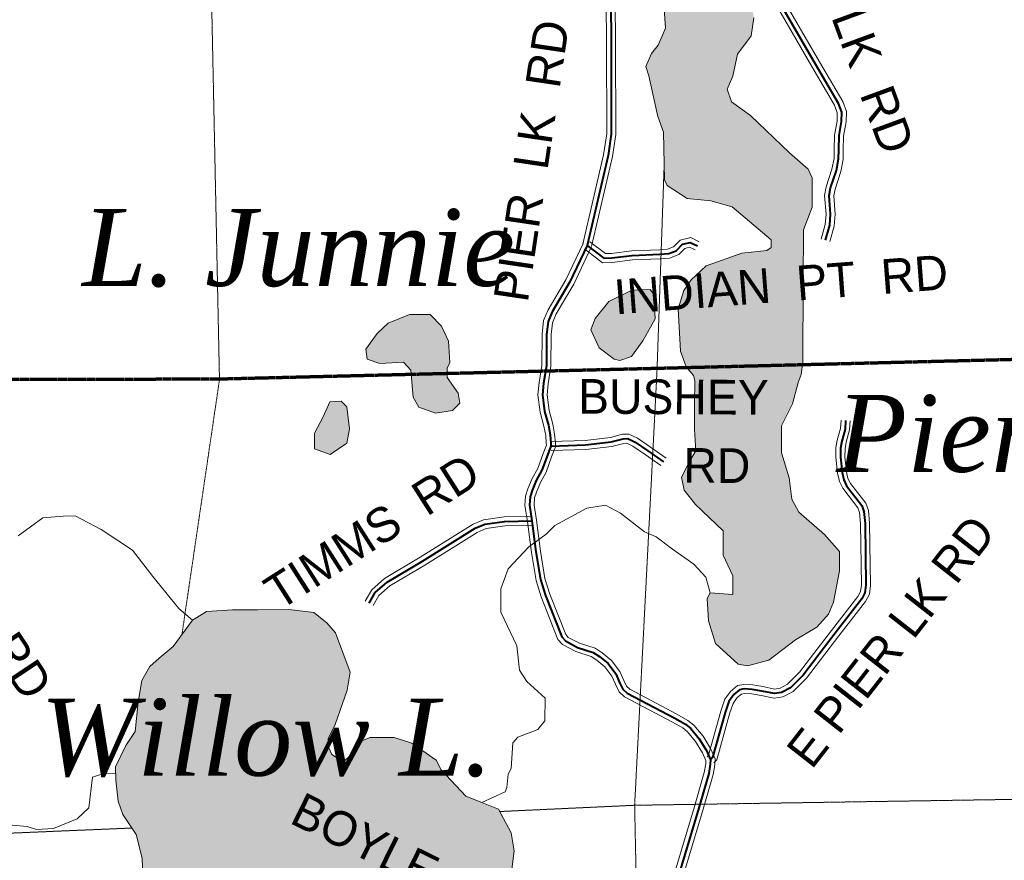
# Model space of a CAD drawing. Extents: x 87586 to 372442, y 65937 to 274218.
# Tile 13 of 33: x 110666 to 122175, y 193438 to 203265. Entities that reach past the tile are written whole.
import ezdxf

# ---------------------------------------------------------------- set-up
doc = ezdxf.new("R2010")
doc.units = 0
doc.header["$MEASUREMENT"] = 0
doc.linetypes.add('Wisdot1', pattern=[0.0625, 0.03125, -0.03125])
doc.linetypes.add('Wisdot2', pattern=[0.125, 0.0625, -0.0625])
for name, color, linetype, lineweight in [('C_bnd_civil_town', 240, 'Wisdot2', 70), ('C_bnd_section', 240, 'Wisdot1', 15), ('C_lake', 240, 'Continuous', 9), ('C_lake_fill', 247, 'Continuous', 25), ('C_river_single', 242, 'Continuous', 13), ('C_twnrd', 240, 'Continuous', 13), ('C_twnrd_txt', 240, 'Continuous', 13)]:
    doc.layers.add(name, color=color, linetype=linetype, lineweight=lineweight)
doc.layers.add('C_lake_txt', color=240, linetype='Continuous')
doc.layers.add('C_twnrd_mask', color=7, linetype='Continuous', lineweight=40, true_color=0xffffff)
doc.styles.add('Source Sans Pro', font='SourceSansPro-Regular.ttf')
doc.styles.add('Times New Roman Italic', font='timesi.ttf')

# ---------------------------------------------------------------- blocks, each defined once
blk = doc.blocks.new('Map-hatch-to-back')
at = {"layer": 'C_lake_fill'}
h = blk.add_hatch(color=256, dxfattribs=at)
h.dxf.hatch_style = 1
h.paths.add_polyline_path([(117504, 204496), (117554, 204562), (117580, 204779), (117681, 204953), (117799, 205069), (117983, 205151), (118226, 205217), (118544, 205373), (118702, 205356), (118818, 205247), (118867, 205030), (118882, 204688), (118981, 204487), (119114, 204403), (119113, 204270), (119062, 204162), (119044, 203829), (119093, 203687), (119201, 203519), (119249, 203286), (119215, 203078), (119055, 202862), (119003, 202604), (118936, 202454), (118985, 202304), (119209, 202144), (119666, 201708), (119882, 201516), (119931, 201415), (119929, 201074), (119828, 200808), (119824, 200199), (119819, 199266), (119801, 199116), (119767, 199025), (119699, 198775), (119572, 198518), (119570, 198201), (119660, 197909), (119692, 197659), (119775, 197508), (120074, 197248), (120248, 197047), (120247, 196822), (120178, 196456), (120119, 196315), (119984, 196165), (119733, 196017), (119423, 195777), (119172, 195712), (119064, 195729), (118798, 195972), (118716, 196239), (118701, 196498), (118735, 196564), (119002, 196546), (119003, 196763), (118887, 197005), (118889, 197288), (118565, 197599), (118433, 197766), (118400, 197916), (118501, 198107), (118569, 198223), (118554, 198474), (118555, 198765), (118557, 199048), (118541, 199107), (118458, 199207), (118392, 199391), (118362, 199883), (118430, 200099), (118514, 200224), (118690, 200389), (119108, 200537), (119400, 200568), (119451, 200601), (119451, 200693), (118994, 201079), (118744, 201147), (118469, 201174), (118236, 201325), (118203, 201392), (118190, 201950), (118124, 202134), (118018, 202610), (117986, 202718), (118053, 202868), (118129, 202967), (118214, 203167), (118198, 203392), (118132, 203492), (117792, 203819), (117517, 203938), (117451, 204055), (117469, 204296)])
h = blk.add_hatch(color=256, dxfattribs=at)
h.dxf.hatch_style = 1
h.paths.add_polyline_path([(117342, 199639), (117393, 199772), (117552, 199971), (117820, 200103), (118037, 200110), (118079, 200051), (118094, 199768), (117950, 199510), (117816, 199328), (117682, 199279), (117615, 199296), (117441, 199430)])
h = blk.add_hatch(color=256, dxfattribs=at)
h.dxf.hatch_style = 1
h.paths.add_polyline_path([(114727, 199296), (114711, 199413), (114846, 199595), (114972, 199719), (115223, 199818), (115465, 199817), (115598, 199682), (115680, 199507), (115695, 199257), (115662, 199190), (115661, 199082), (115793, 198898), (115809, 198781), (115725, 198698), (115525, 198666), (115333, 198734), (115267, 198851), (115236, 199168), (115153, 199260), (114877, 199245)])
h = blk.add_hatch(color=256, dxfattribs=at)
h.dxf.hatch_style = 1
h.paths.add_polyline_path([(114290, 198798), (114424, 198806), (114490, 198739), (114522, 198480), (114488, 198314), (114295, 198182), (114112, 198250), (114113, 198433), (114214, 198624)])
h = blk.add_hatch(color=256, dxfattribs=at)
h.dxf.hatch_style = 1
h.paths.add_polyline_path([(112459, 195939), (112686, 196244), (112849, 196346), (113155, 196365), (113445, 196365), (113813, 196368), (114103, 196333), (114256, 196215), (114356, 196096), (114529, 195636), (114492, 195425), (114355, 195026), (114273, 194857), (114276, 194760), (114314, 194674), (114448, 194590), (114533, 194663), (114616, 194815), (114763, 194872), (115044, 194872), (115248, 194809), (115535, 194607), (115591, 194495), (115881, 194188), (116068, 194115), (116263, 194034), (116412, 193758), (116445, 193549), (116382, 193055), (116357, 192458), (116286, 191947), (116237, 191534), (116261, 191069), (116285, 190860), (116202, 190708), (115986, 190605), (115795, 190546), (115636, 190585), (115537, 190669), (115431, 190692), (115230, 190668), (115028, 190679), (114770, 190820), (114765, 190969), (114708, 191117), (114590, 191244), (114297, 191349), (114163, 191415), (113986, 191488), (113785, 191447), (113610, 191441), (113301, 191510), (113220, 191578), (113166, 191611), (113000, 191615), (112697, 191763), (112598, 191848), (112478, 192037), (112318, 192382), (112277, 192565), (112199, 192826), (112125, 192938), (112110, 193130), (112099, 193463), (112029, 193741), (111873, 193973), (111815, 194129), (111790, 194374), (111785, 194532), (111908, 194781), (112017, 194943), (112050, 195286), (112095, 195541), (112186, 195702), (112297, 195802)])

msp = doc.modelspace()

# ---------------------------------------------------------------- linework, layer by layer
at = {"layer": 'C_bnd_civil_town', "ltscale": 0.5, "elevation": 8, "flags": 128}
for points in [[(118079, 199190), (123356, 199322), (128524, 199389), (133753, 199403)], [(102504, 199045), (112997, 199066), (118079, 199190)]]:
    msp.add_lwpolyline(points, dxfattribs=at)
at = {"layer": 'C_bnd_section', "ltscale": 0.5, "elevation": 7, "flags": 128}
for points in [[(112746, 222316), (112763, 219993), (112847, 214810), (112802, 209575), (112894, 204217), (113001, 199056), (112562, 196077)], [(118199, 201560), (118115, 199149), (117854, 194081), (117963, 188841)], [(116277, 194008), (117854, 194081), (123310, 194166), (128571, 194136), (130388, 194112)], [(102573, 193662), (107799, 193639), (111979, 193815)]]:
    msp.add_lwpolyline(points, dxfattribs=at)
at = {"layer": 'C_lake', "ltscale": 0.5, "elevation": 4, "flags": 128}
for points in [[(119249, 203286), (119215, 203078), (119055, 202862), (119003, 202604), (118936, 202454), (118985, 202304), (119209, 202144), (119666, 201708), (119882, 201516), (119931, 201415), (119929, 201074), (119828, 200808), (119824, 200199), (119819, 199266), (119801, 199116), (119767, 199025), (119699, 198775), (119572, 198518), (119570, 198201), (119660, 197909), (119692, 197659), (119775, 197508), (120074, 197248), (120248, 197047), (120247, 196822), (120178, 196456), (120119, 196315), (119984, 196165), (119733, 196017), (119423, 195777), (119172, 195712), (119064, 195729), (118798, 195972), (118716, 196239), (118701, 196498), (118735, 196564), (119002, 196546), (119003, 196763), (118887, 197005), (118889, 197288), (118565, 197599), (118433, 197766), (118400, 197916), (118501, 198107), (118569, 198223), (118554, 198474), (118555, 198765), (118557, 199048), (118541, 199107), (118458, 199207), (118392, 199391), (118362, 199883), (118430, 200099), (118514, 200224), (118690, 200389), (119108, 200537), (119400, 200568), (119451, 200601), (119451, 200693), (118994, 201079), (118744, 201147), (118469, 201174), (118236, 201325), (118203, 201392), (118190, 201950), (118124, 202134), (118018, 202610), (117986, 202718), (118053, 202868), (118129, 202967), (118214, 203167), (118198, 203392)], [(117342, 199639), (117393, 199772), (117552, 199971), (117820, 200103), (118037, 200110), (118079, 200051), (118094, 199768), (117950, 199510), (117816, 199328), (117682, 199279), (117615, 199296), (117441, 199430), (117342, 199639)], [(114727, 199296), (114711, 199413), (114846, 199595), (114972, 199719), (115223, 199818), (115465, 199817), (115598, 199682), (115680, 199507), (115695, 199257), (115662, 199190), (115661, 199082), (115793, 198898), (115809, 198781), (115725, 198698), (115525, 198666), (115333, 198734), (115267, 198851), (115236, 199168), (115153, 199260), (114877, 199245), (114727, 199296)], [(114290, 198798), (114424, 198806), (114490, 198739), (114522, 198480), (114488, 198314), (114295, 198182), (114112, 198250), (114113, 198433), (114214, 198624), (114290, 198798)], [(112459, 195939), (112686, 196244), (112849, 196346), (113155, 196365), (113445, 196365), (113813, 196368), (114103, 196333), (114256, 196215), (114356, 196096), (114529, 195636), (114492, 195425), (114355, 195026), (114273, 194857), (114276, 194760), (114314, 194674), (114448, 194590), (114533, 194663), (114616, 194815), (114763, 194872), (115044, 194872), (115248, 194809), (115535, 194607), (115591, 194495), (115881, 194188), (116068, 194115), (116263, 194034), (116412, 193758), (116445, 193549), (116382, 193055)], [(112110, 193130), (112099, 193463), (112029, 193741), (111873, 193973), (111815, 194129), (111790, 194374), (111785, 194532), (111908, 194781), (112017, 194943), (112050, 195286), (112095, 195541), (112186, 195702), (112297, 195802), (112459, 195939)]]:
    msp.add_lwpolyline(points, dxfattribs=at)
at = {"layer": 'C_river_single', "ltscale": 0.5, "elevation": 13, "flags": 128}
for points in [[(118735, 196564), (118686, 196748), (118545, 196899), (118295, 197075), (118104, 197218), (117971, 197277), (117688, 197495), (117514, 197588), (117296, 197556), (116920, 197350), (116819, 197250), (116618, 197102), (116374, 196845), (116289, 196612), (116288, 196337), (116477, 195944), (116509, 195661), (116592, 195527), (116808, 195334), (116806, 195067), (116722, 194968), (116488, 194878), (116429, 194811), (116411, 194511), (116377, 194445), (116359, 194287), (116342, 194237), (116068, 194115)], [(110647, 197232), (110938, 197443), (111174, 197459), (111314, 197464), (111618, 197307), (111985, 197064), (112222, 196756), (112524, 196380), (112686, 196244)], [(111787, 194453), (111638, 194448), (111517, 194409), (111475, 194053), (111339, 193922), (111062, 193810), (110861, 193797), (110753, 193832), (110536, 193853)]]:
    msp.add_lwpolyline(points, dxfattribs=at)
at = {"layer": 'C_twnrd', "ltscale": 0.5, "elevation": 13, "flags": 128}
for points in [[(120136, 200672), (120187, 200852), (120198, 200990), (120182, 201205), (120197, 201284), (120264, 201490), (120291, 201632), (120293, 201741), (120297, 201905), (120327, 202070), (120329, 202193), (120286, 202310), (120016, 202771), (119513, 203641)], [(120034, 200701), (120082, 200871), (120092, 200991), (120075, 201211), (120094, 201311), (120161, 201516), (120185, 201643), (120187, 201743), (120192, 201916), (120221, 202080), (120222, 202175), (120189, 202264), (119924, 202718), (119421, 203590)], [(117522, 203463), (117525, 202997), (117527, 201930), (117491, 201687), (117248, 200639)], [(117628, 203474), (117631, 202997), (117633, 201923), (117595, 201667), (117351, 200615)], [(117252, 200650), (117048, 200225), (116844, 199875), (116790, 199749), (116772, 199589), (116771, 199222), (116738, 199022), (116724, 198878), (116749, 198676), (116794, 198514), (116814, 198405), (116821, 198313), (116822, 198290), (116785, 198193), (116722, 198019), (116656, 197900), (116605, 197779), (116579, 197695), (116572, 197586), (116601, 197398), (116647, 197035), (116702, 196708), (116762, 196516), (116957, 196021), (117011, 195959), (117166, 195878), (117346, 195819), (117413, 195778), (117505, 195700), (117589, 195590), (117629, 195495), (117672, 195408), (117734, 195349), (118297, 195053), (118417, 194985), (118473, 194940), (118567, 194828), (118647, 194696), (118687, 194603), (118686, 194566), (118668, 194466), (118547, 194040), (118214, 192937)], [(117332, 200669), (117513, 200531), (117584, 200533), (117821, 200563), (118147, 200576), (118240, 200582), (118310, 200610), (118387, 200688), (118509, 200718), (118610, 200667)], [(117347, 200604), (117142, 200175), (116938, 199828), (116894, 199722), (116878, 199583), (116876, 199213), (116843, 199008), (116831, 198879), (116853, 198697), (116897, 198538), (116919, 198419), (116927, 198319), (116929, 198272), (116884, 198156), (116819, 197975), (116752, 197853), (116705, 197742), (116684, 197676), (116679, 197591), (116706, 197413), (116752, 197051), (116806, 196733), (116862, 196551), (117049, 196076), (117078, 196044), (117208, 195976), (117391, 195916), (117476, 195864), (117582, 195773), (117681, 195644), (117726, 195539), (117759, 195472), (117796, 195437), (118348, 195146), (118477, 195073), (118547, 195016), (118654, 194890), (118741, 194745), (118795, 194623), (118791, 194554), (118771, 194442), (118648, 194010), (118315, 192907)], [(117267, 200585), (117478, 200423), (117592, 200427), (117830, 200457), (118153, 200470), (118263, 200477), (118370, 200519), (118441, 200592), (118496, 200606), (118563, 200573)], [(120267, 198582), (120262, 198487), (120223, 198349), (120207, 198262), (120206, 198149), (120226, 197964), (120248, 197868), (120286, 197789), (120462, 197560), (120481, 197505), (120494, 197373), (120504, 196655), (120495, 196581), (120464, 196522), (120155, 196126), (119783, 195638), (119642, 195497), (119554, 195449), (119490, 195440), (119352, 195469), (119234, 195488), (119132, 195494), (119055, 195480), (118976, 195412), (118908, 195320), (118861, 195182), (118719, 194667), (118702, 194649)], [(120373, 198576), (120367, 198469), (120327, 198325), (120313, 198252), (120312, 198154), (120330, 197981), (120348, 197903), (120376, 197844), (120557, 197611), (120586, 197527), (120600, 197379), (120610, 196650), (120598, 196549), (120554, 196465), (120239, 196061), (119863, 195568), (119706, 195411), (119588, 195347), (119486, 195333), (119333, 195365), (119222, 195382), (119139, 195388), (119102, 195381), (119054, 195340), (119004, 195270), (118963, 195151), (118814, 194613), (118780, 194577)], [(116874, 198334), (117274, 198347), (117570, 198382), (117711, 198418), (117787, 198420), (117887, 198371), (118038, 198268), (118222, 198138)], [(116877, 198228), (117282, 198241), (117589, 198277), (117726, 198312), (117764, 198313), (117833, 198279), (117978, 198181), (118161, 198052)], [(114705, 196468), (114780, 196601), (114931, 196733), (115347, 196980), (115965, 197366), (116088, 197418), (116329, 197453), (116652, 197459)], [(114797, 196416), (114863, 196533), (114993, 196646), (115403, 196890), (116014, 197271), (116117, 197315), (116338, 197347), (116654, 197353)]]:
    msp.add_lwpolyline(points, dxfattribs=at)
at = {"layer": 'C_twnrd_mask', "ltscale": 0.5, "elevation": 12, "flags": 128}
for points in [[(120085, 200686), (120134, 200861), (120145, 200991), (120128, 201208), (120145, 201298), (120213, 201503), (120238, 201638), (120240, 201742), (120244, 201911), (120274, 202075), (120275, 202184), (120237, 202287), (119970, 202744), (119467, 203615)], [(117575, 203469), (117578, 202997), (117580, 201926), (117543, 201677), (117300, 200627)], [(117300, 200627), (117095, 200200), (116891, 199851), (116842, 199736), (116825, 199586), (116823, 199218), (116790, 199015), (116777, 198879), (116801, 198686), (116846, 198526), (116867, 198412), (116874, 198316), (116875, 198281), (116835, 198174), (116770, 197997), (116704, 197876), (116655, 197761), (116631, 197686), (116625, 197589), (116653, 197406), (116700, 197043), (116754, 196720), (116812, 196534), (117003, 196049), (117044, 196002), (117187, 195927), (117368, 195867), (117444, 195821), (117544, 195737), (117635, 195617), (117678, 195517), (117715, 195440), (117765, 195393), (118322, 195099), (118447, 195029), (118510, 194978), (118610, 194859), (118694, 194721), (118741, 194613), (118738, 194560), (118720, 194454), (118597, 194025), (118264, 192922)], [(117300, 200627), (117495, 200477), (117588, 200480), (117826, 200510), (118150, 200523), (118252, 200530), (118340, 200564), (118414, 200640), (118502, 200662), (118587, 200620)], [(120320, 198579), (120314, 198478), (120275, 198337), (120260, 198257), (120259, 198152), (120278, 197973), (120298, 197886), (120331, 197816), (120509, 197585), (120533, 197516), (120547, 197376), (120557, 196653), (120546, 196565), (120509, 196493), (120197, 196093), (119823, 195603), (119674, 195454), (119571, 195398), (119488, 195386), (119342, 195417), (119228, 195435), (119135, 195441), (119079, 195430), (119015, 195376), (118956, 195295), (118912, 195166), (118766, 194640), (118741, 194613)], [(116875, 198281), (117278, 198294), (117579, 198330), (117719, 198365), (117775, 198367), (117860, 198325), (118008, 198225), (118192, 198095)], [(114751, 196442), (114821, 196567), (114962, 196690), (115375, 196935), (115990, 197319), (116102, 197366), (116333, 197400), (116653, 197406)]]:
    msp.add_lwpolyline(points, dxfattribs=at)

# ---------------------------------------------------------------- block references
msp.add_blockref('Map-hatch-to-back', (0, 0))

# ---------------------------------------------------------------- texts
at = {"layer": 'C_lake_txt', "ltscale": 0.5, "char_height": 900, "attachment_point": 5, "rotation": 0, "line_spacing_factor": 0.8, "style": 'Times New Roman Italic'}
for s, insert in [('{\\C256;L. Junnie}', (113925, 200593, 50)), ('{\\C256;Pier L.}', (122096, 198419, 50)), ('{\\C256;Willow L.}', (113551, 194867, 50))]:
    msp.add_mtext(s, dxfattribs=dict(at, insert=insert))
at = {"layer": 'C_twnrd_txt', "ltscale": 0.5, "char_height": 405, "attachment_point": 5, "line_spacing_factor": 0.8, "style": 'Source Sans Pro'}
for s, insert, rotation in [('{\\C256;E  PIER  LK  RD}', (120255, 203594), 290.2547), ('{\\C256;PIER  LK  RD}', (116647, 201616), 81.5488), ('{\\C256;INDIAN  PT  RD}', (119564, 200170), 4.3637), ('{\\C256;BUSHEY }', (118307, 198853), 359.6736), ('{\\C256;RD}', (118815, 198053), 359.6736), ('{\\C256;TIMMS  RD}', (114784, 197280), 32.5335), ('{\\C256;E PIER LK RD}', (120849, 196000), 51.9423), ('{\\C256;RD}', (110683, 195713), 303.6772), ('{\\C256;BOYLE  RD}', (115190, 193422), 333.8137)]:
    msp.add_mtext(s, dxfattribs=dict(at, insert=insert, rotation=rotation))

doc.saveas('drawing.dxf')
